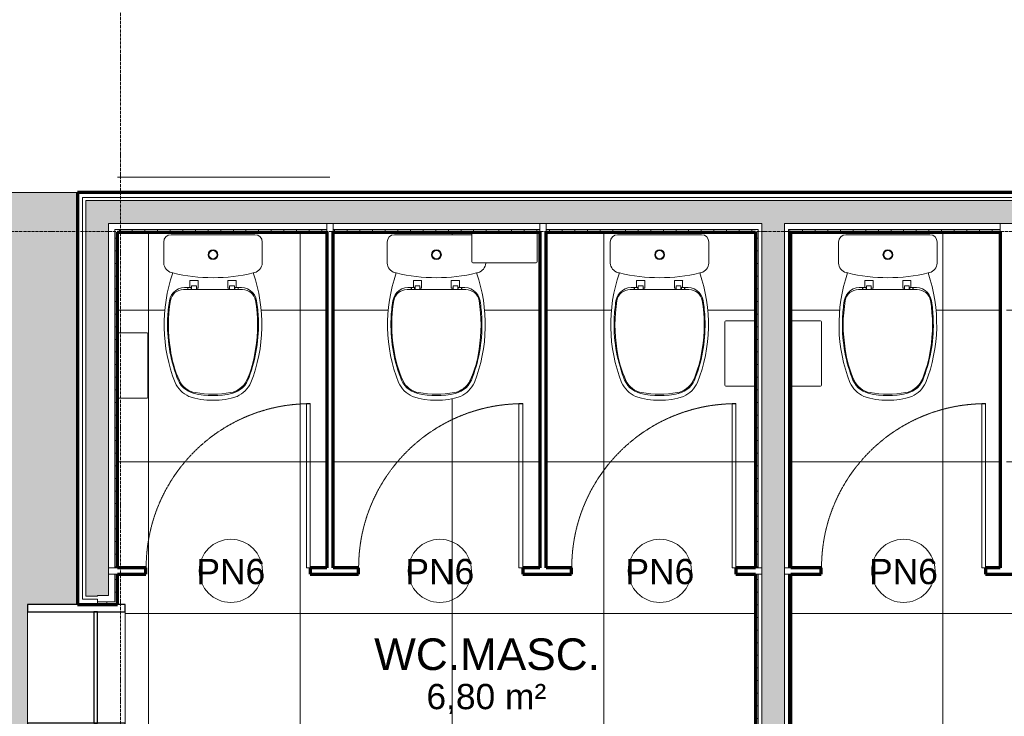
# Model space of a CAD drawing. Header units: millimetres. Extents: x -34717 to 7230, y -21919 to 4394.
# Tile 11 of 48: x -30295 to -26402, y -2591 to 165. Entities that reach past the tile are written whole.
import ezdxf

# ---------------------------------------------------------------- set-up
doc = ezdxf.new("R2010")
doc.units = ezdxf.units.MM
doc.linetypes.add('_Tracejado pequeno', pattern=[2.25, 1.5, -0.75])
doc.linetypes.add('_Traço - ponto', pattern=[16, 12, -2, 0, -2])
for name, color, linetype, lineweight in [('A-AREA-IDEN', 2, 'Continuous', 9), ('A-DETL', 90, 'Continuous', 18), ('A-DOOR', 31, 'Continuous', 18), ('A-DOOR-HDLN', 31, '_Tracejado pequeno', 18), ('A-DOOR-IDEN', 31, 'Continuous', 9), ('A-FLOR', 192, 'Continuous', 18), ('A-FLOR-PATT', 8, 'Continuous', 18), ('A-GLAZ', 151, 'Continuous', 18), ('A-WALL', 113, 'Continuous', 18), ('A-WALL-PATT', 111, 'Continuous', 70), ('P-SANR-FIXT', 6, 'Continuous', 18), ('Q-SPCQ', 91, 'Continuous', 18), ('S-GRID', 1, 'Continuous', 9)]:
    doc.layers.add(name, color=color, linetype=linetype, lineweight=lineweight)
doc.styles.add('Arial_2', font='arial.ttf', dxfattribs={"height": 125})
doc.styles.add('Arial_4', font='arial.ttf', dxfattribs={"height": 100})
pattern_1 = [(0, (0, 0), (0, 50), []), (90, (0, 0), (-50, 3e-15), [])]

# ---------------------------------------------------------------- blocks, each defined once
blk = doc.blocks.new('Deca_Bacia Sanitaria Monte Carlo_P_808_Caixa Acoplada - P_808_Creme CR37_Acionamento Simples 6lpf-2935168-PLANTA TÉRREO - LAYOUT')
at = {"layer": 'P-SANR-FIXT'}
for p, q in [((-29696.3, -686), (-29364.5, -686)), ((-29725.4, -798.4), (-29725.4, -715.1)), ((-29335.4, -715.1), (-29335.4, -798.4))]:
    blk.add_line(p, q, dxfattribs=at)
for radius in [19.4, 16.4]:
    blk.add_circle((-29530.4, -765.2), radius, dxfattribs=at)
for centre, radius, start, end in [((-29696.3, -715.1), 29.1, 90, 180), ((-29364.5, -715.1), 29.1, 0, 90), ((-29683.3, -795.3), 42.2, 184.1957, 253.8043), ((-29377.6, -795.3), 42.2, 286.1957, 355.8043), ((-29094.2, -1042), 629.4, 161.0173, 201.3319), ((-29530.4, -171), 685, 256.0905, 256.5867), ((-29530.4, -171), 685, 256.5867, 283.4133), ((-29966.7, -1042), 629.4, 338.6681, 18.9827), ((-29530.4, -171), 685, 283.4133, 283.9095), ((-29574.2, -1219.7), 118, 205.7488, 244.2512), ((-29486.7, -1219.7), 118, 295.7488, 334.2512), ((-29530.4, -1032.7), 308.3, 252.0547, 287.9453)]:
    blk.add_arc(centre, radius, start, end, dxfattribs=at)
blk = doc.blocks.new('Deca_Shared_Assento_P_808 - AP_80_Creme CR37-2932976-PLANTA TÉRREO - LAYOUT')
at = {"layer": 'P-SANR-FIXT'}
for p, q in [((-29630.3, -895.1), (-29621.7, -895.1)), ((-29621.7, -895.1), (-29621.7, -867.9)), ((-29621.7, -895.1), (-29617.9, -895.1)), ((-29620.7, -866.6), (-29590.1, -866.6)), ((-29614.9, -898.6), (-29614.9, -889.5)), ((-29613.9, -888), (-29597, -888)), ((-29595.9, -898), (-29595.9, -889)), ((-29589.1, -867.6), (-29589.1, -897)), ((-29471.7, -897), (-29471.7, -867.6)), ((-29470.7, -866.6), (-29440.1, -866.6)), ((-29464.9, -898), (-29464.9, -889)), ((-29446.9, -888), (-29463.9, -888)), ((-29445.9, -898.6), (-29445.9, -889.5)), ((-29439.2, -895.1), (-29443, -895.1)), ((-29439.2, -867.9), (-29439.2, -895.1)), ((-29439.2, -895.1), (-29430.5, -895.1)), ((-29646.7, -902.9), (-29595.9, -902.9)), ((-29630.3, -902.9), (-29630.3, -896.1)), ((-29629.3, -902.9), (-29629.3, -896.1)), ((-29616.8, -896.1), (-29616.8, -902.9)), ((-29616, -900.2), (-29614.9, -898.6)), ((-29616, -902.9), (-29616, -900.2)), ((-29590.1, -898), (-29595.9, -898)), ((-29595.9, -898), (-29595.9, -902.9)), ((-29595.9, -902.9), (-29530.4, -902.9)), ((-29530.4, -902.9), (-29464.9, -902.9)), ((-29464.9, -898), (-29470.7, -898)), ((-29464.9, -902.9), (-29464.9, -898)), ((-29414.2, -902.9), (-29464.9, -902.9)), ((-29444.8, -900.2), (-29445.9, -898.6)), ((-29414.2, -902.9), (-29444.9, -902.9)), ((-29444.8, -902.9), (-29444.8, -900.2)), ((-29444, -896.1), (-29444, -902.9)), ((-29431.5, -902.9), (-29431.5, -896.1)), ((-29430.5, -902.9), (-29430.5, -896.1))]:
    blk.add_line(p, q, dxfattribs=at)
for centre, radius, start, end in [((-29640.2, -957.8), 63.4, 81.1026, 170.8974), ((-29631.3, -896.1), 1, 0, 90), ((-29628.3, -896.1), 1, 90, 180), ((-29620.7, -867.6), 1, 90, 200.7679), ((-29617.9, -896.1), 1.05, 0, 90), ((-29613.9, -889), 1.01, 90, 180), ((-29597, -889.1), 1.05, 3.2701, 90), ((-29590.1, -867.6), 1, 0, 90), ((-29470.7, -867.6), 1, 90, 180), ((-29463.9, -889.1), 1.05, 90, 176.7299), ((-29446.9, -889), 1.01, 360, 90), ((-29443, -896.1), 1.05, 90, 180), ((-29440.1, -867.6), 1, 339.2321, 90), ((-29432.5, -896.1), 1, 0, 90), ((-29420.7, -957.8), 63.4, 9.1026, 98.8974), ((-29429.5, -896.1), 1, 90, 180), ((-29646.7, -955.9), 53, 90, 169.7108), ((-29590.1, -897), 1, 270, 0), ((-29470.7, -897), 1, 180, 270), ((-29414.2, -955.9), 53, 10.2892, 90), ((-29113, -1042.2), 597.3, 170.8974, 177.6238), ((-29135.6, -1042.7), 571.4, 170.3036, 189.6964), ((-29925.3, -1042.7), 571.4, 350.3036, 9.6964), ((-29947.9, -1042.2), 597.3, 2.3762, 9.1026), ((-29113, -1042.2), 597.3, 177.6238, 200.3762), ((-29947.9, -1042.2), 597.3, 339.6238, 2.3762), ((-29270, -1083.2), 432.5, 187.4021, 204.5979), ((-29790.9, -1083.2), 432.5, 335.3076, 352.5979), ((-29584.3, -1223.6), 92.5, 196.6783, 257.3217), ((-29587.8, -1228.7), 83, 204.5979, 261.4021), ((-29473.1, -1228.7), 83, 278.5979, 335.4021), ((-29475.6, -1225.2), 86.8, 279.8946, 333.566), ((-29476.6, -1223.6), 92.5, 282.6783, 343.3217), ((-29530.4, -983.9), 338.3, 257.3217, 282.6783), ((-29530.5, -910.9), 405.9, 260.1054, 279.8946)]:
    blk.add_arc(centre, radius, start, end, dxfattribs=at)
blk = doc.blocks.new('Deca_Bacia Sanitaria Monte Carlo_P_808_Caixa Acoplada - P_808_Creme CR37_Acionamento Simples 6lpf-V8-PLANTA TÉRREO - LAYOUT')
at = {"layer": 'P-SANR-FIXT'}
for p, q in [((-28812.9, -686), (-28507.7, -686)), ((-28842.1, -798.4), (-28842.1, -715.1)), ((-28452.1, -796.6), (-28452.1, -798.4))]:
    blk.add_line(p, q, dxfattribs=at)
for radius in [19.4, 16.4]:
    blk.add_circle((-28647.1, -765.2), radius, dxfattribs=at)
for centre, radius, start, end in [((-28812.9, -715.1), 29.1, 90, 180), ((-28799.9, -795.3), 42.2, 184.1957, 253.8043), ((-28494.2, -795.3), 42.2, 286.1957, 355.8043), ((-28210.8, -1042), 629.4, 161.0173, 201.3319), ((-28647.1, -171), 685, 256.0905, 256.5867), ((-28647.1, -171), 685, 256.5867, 283.4133), ((-29083.3, -1042), 629.4, 338.6681, 18.9827), ((-28647.1, -171), 685, 283.4133, 283.9095), ((-28690.8, -1219.7), 118, 205.7488, 244.2512), ((-28603.3, -1219.7), 118, 295.7488, 334.2512), ((-28647.1, -1032.7), 308.3, 252.0547, 287.9453)]:
    blk.add_arc(centre, radius, start, end, dxfattribs=at)
blk = doc.blocks.new('Porta Sanitário e_1_5cm - PN6 - 0_65 x 2_15 m-3987291-PLANTA TÉRREO - LAYOUT')
at = {"layer": 'A-DOOR'}
for p, q in [((560, 12.5), (560, 662.5)), ((560, 662.5), (575, 662.5)), ((575, 662.5), (575, 12.5)), ((575, 12.5), (560, 12.5))]:
    blk.add_line(p, q, dxfattribs=at)
at = {"layer": 'A-DOOR-HDLN'}
blk.add_arc((575, 12.5), 648.8, 90, 180, dxfattribs=at)
blk = doc.blocks.new('Janela branca translucida - JN2 - Janela branca translucida-4332272-PLANTA TÉRREO - LAYOUT')
at = {"layer": 'A-GLAZ', "lineweight": 25}
for p, q in [((-250, 276.35), (-250, 78.75)), ((-220, 276.35), (-250, 276.35)), ((-220, -108.75), (-220, 276.35)), ((250, 276.35), (220, 276.35)), ((220, 276.35), (220, -108.75)), ((250, 78.75), (250, 276.35)), ((-220, 15), (-220, 0)), ((220, 15), (-220, 15)), ((-220, 0), (220, 0)), ((220, 0), (220, 15)), ((-250, -78.75), (-250, -108.75)), ((-250, -108.75), (-220, -108.75)), ((220, -108.75), (250, -108.75)), ((250, -108.75), (250, -78.75))]:
    blk.add_line(p, q, dxfattribs=at)
at = {"layer": 'A-GLAZ'}
for p, q in [((-220, 276.35), (220, 276.35)), ((-220, 0), (220, 0)), ((220, -108.75), (-220, -108.75))]:
    blk.add_line(p, q, dxfattribs=at)
blk = doc.blocks.new('Toilet_Tissue_Dispenser-Bradley_Corp-5424 - 5424-3618151-PLANTA TÉRREO - LAYOUT')
at = {"layer": 'Q-SPCQ'}
for p, q in [((-28507.7, -793), (-28507.7, -676)), ((-28248.9, -676), (-28248.9, -793)), ((-28253.1, -796.6), (-28503.5, -796.6))]:
    blk.add_line(p, q, dxfattribs=at)
for centre, start, end in [((-28503.4, -792.3), 189.0191, 268.9809), ((-28253.2, -792.3), 271.0191, 350.9809)]:
    blk.add_arc(centre, 4.35, start, end, dxfattribs=at)
blk = doc.blocks.new('TAG-Porta - Ref_ Porta-2416850-PLANTA TÉRREO - LAYOUT')
at = {"layer": 'A-DOOR-IDEN'}
blk.add_circle((0, 0), 2.5, dxfattribs=at)

msp = doc.modelspace()

# ---------------------------------------------------------------- hatches: boundary and pattern name
at = {"layer": 'A-FLOR-PATT'}
msp.add_hatch(color=256, dxfattribs=at).paths.add_polyline_path([(-30170.357, -9498.492), (-30065.802, -9498.492), (-30065.802, -4935.992), (-30263.402, -4935.992), (-30263.402, -4435.992), (-30065.802, -4435.992), (-30065.802, -2648.292), (-30263.402, -2648.292), (-30263.402, -2148.292), (-30065.802, -2148.292), (-30065.802, -518.492), (-31775.802, -518.492), (-31775.802, -9498.492), (-30291.115, -9498.492)], flags=0)
h = msp.add_hatch(dxfattribs=at)
h.set_pattern_fill('FP_71', color=256, style=0, pattern_type=2)
h.set_pattern_definition([(270, (-27385.8, -3384.74), (600, 4e-14), []), (0, (-27385.8, -3384.74), (0, 600), [])])
h.paths.add_polyline_path([(-27869.158, -3513.492), (-27440.802, -3513.492), (-27440.394, -3353.492), (-27385.802, -3353.492), (-27385.802, -2028.292), (-27463.302, -2028.292), (-27463.302, -2003.292), (-27385.802, -2003.292), (-27385.802, -1285.379), (-27503.756, -1285.106), (-27506.452, -1281.159), (-27506.452, -1030.824), (-27504.639, -1027.367), (-27502.783, -1026.604), (-27385.802, -1026.604), (-27385.802, -675.992), (-28213.302, -675.992), (-28213.302, -2003.292), (-28113.302, -2003.292), (-28113.302, -2028.292), (-28305.802, -2028.292), (-28305.802, -2003.292), (-28238.302, -2003.292), (-28238.302, -675.992), (-28248.915, -675.992), (-28249.187, -793.945), (-28253.135, -796.642), (-28452.052, -796.642), (-28452.052, -798.435), (-28454.033, -808.48), (-28458.372, -817.752), (-28465.328, -826.096), (-28472.983, -831.88), (-28485.276, -836.613), (-28488.16, -837.307), (-28465.328, -922.809), (-28454.714, -1010.668), (-28456.528, -1099.147), (-28470.734, -1186.498), (-28497.052, -1270.992), (-28512.104, -1294.326), (-28529.733, -1311.955), (-28552.052, -1325.992), (-28598.964, -1337.219), (-28647.052, -1340.992), (-28696.628, -1336.863), (-28742.052, -1325.992), (-28764.372, -1311.955), (-28783.015, -1293.311), (-28797.052, -1270.992), (-28823.37, -1186.498), (-28837.576, -1099.147), (-28839.39, -1010.668), (-28828.776, -922.809), (-28805.944, -837.307), (-28812.948, -835.376), (-28821.122, -831.88), (-28829.289, -825.708), (-28835.732, -817.752), (-28840.071, -808.48), (-28842.052, -798.435), (-28842.052, -715.096), (-28841.06, -707.563), (-28838.153, -700.544), (-28833.528, -694.516), (-28827.5, -689.891), (-28820.481, -686.983), (-28812.948, -685.992), (-28507.69, -685.992), (-28507.69, -675.992), (-29055.802, -675.992), (-29055.802, -2003.292), (-28955.802, -2003.292), (-28955.802, -2028.292), (-29145.802, -2028.292), (-29145.802, -2003.292), (-29080.802, -2003.292), (-29080.802, -675.992), (-29908.302, -675.992), (-29908.302, -1073.904), (-29790.348, -1074.177), (-29787.652, -1078.124), (-29787.652, -1328.459), (-29789.465, -1331.916), (-29791.321, -1332.679), (-29908.302, -1332.679), (-29908.302, -2003.292), (-29795.802, -2003.292), (-29795.802, -2028.292), (-29908.302, -2028.292), (-29908.302, -2148.292), (-29878.302, -2148.292), (-29878.302, -2648.292), (-29908.302, -2648.292), (-29908.302, -2708.469), (-29806.702, -2708.469), (-29806.702, -2973.492), (-29384.909, -2973.492), (-29384.909, -2863.192), (-28934.909, -2863.192), (-28934.909, -2973.492), (-28411.517, -2973.492), (-28411.517, -3373.492), (-28275.802, -3373.492), (-28275.802, -3353.492), (-28220.802, -3353.492), (-28220.802, -3513.492), (-28133.221, -3513.492)], flags=0)
h.paths.add_polyline_path([(-27764.93, -1340.992), (-27814.505, -1336.863), (-27859.93, -1325.992), (-27882.249, -1311.955), (-27900.893, -1293.311), (-27914.93, -1270.992), (-27941.248, -1186.498), (-27955.454, -1099.147), (-27957.268, -1010.668), (-27946.654, -922.809), (-27923.822, -837.307), (-27930.826, -835.376), (-27938.999, -831.88), (-27947.167, -825.708), (-27953.61, -817.752), (-27957.949, -808.48), (-27959.93, -798.435), (-27959.93, -715.096), (-27958.938, -707.563), (-27956.031, -700.544), (-27951.406, -694.516), (-27945.378, -689.891), (-27938.359, -686.983), (-27930.826, -685.992), (-27599.034, -685.992), (-27591.502, -686.983), (-27583.206, -690.87), (-27578.454, -694.516), (-27573.829, -700.544), (-27570.922, -707.563), (-27569.93, -715.096), (-27569.93, -798.435), (-27571.911, -808.48), (-27576.25, -817.752), (-27583.206, -826.096), (-27590.861, -831.88), (-27603.154, -836.613), (-27606.038, -837.307), (-27583.206, -922.809), (-27572.592, -1010.668), (-27574.406, -1099.147), (-27588.612, -1186.498), (-27614.93, -1270.992), (-27629.982, -1294.326), (-27647.611, -1311.955), (-27669.93, -1325.992), (-27716.842, -1337.219), (-27758.28, -1340.47)], flags=0)
h.paths.add_polyline_path([(-29530.435, -1340.992), (-29580.011, -1336.863), (-29625.435, -1325.992), (-29647.755, -1311.955), (-29666.399, -1293.311), (-29680.435, -1270.992), (-29706.753, -1186.498), (-29720.959, -1099.147), (-29722.774, -1010.668), (-29712.16, -922.809), (-29689.328, -837.307), (-29696.331, -835.376), (-29704.505, -831.88), (-29712.673, -825.708), (-29719.115, -817.752), (-29723.455, -808.48), (-29725.435, -798.435), (-29725.435, -715.096), (-29724.444, -707.563), (-29721.536, -700.544), (-29716.911, -694.516), (-29710.883, -689.891), (-29703.864, -686.983), (-29696.331, -685.992), (-29364.54, -685.992), (-29357.007, -686.983), (-29348.711, -690.87), (-29343.96, -694.516), (-29339.335, -700.544), (-29336.427, -707.563), (-29335.435, -715.096), (-29335.435, -798.435), (-29337.416, -808.48), (-29341.756, -817.752), (-29348.711, -826.096), (-29356.366, -831.88), (-29368.66, -836.613), (-29371.543, -837.307), (-29348.711, -922.809), (-29338.097, -1010.668), (-29339.911, -1099.147), (-29354.118, -1186.498), (-29380.435, -1270.992), (-29395.487, -1294.326), (-29413.116, -1311.955), (-29435.435, -1325.992), (-29482.347, -1337.219), (-29523.786, -1340.47)], flags=0)
h = msp.add_hatch(dxfattribs=at)
h.set_pattern_fill('FP_64', color=256, style=0, pattern_type=2)
h.set_pattern_definition([(270, (-27845.8, -3384.74), (600, 4e-14), []), (0, (-27845.8, -3384.74), (0, 600), [])])
h.paths.add_polyline_path([(-26410.802, -3513.492), (-26410.802, -3353.492), (-26355.802, -3353.492), (-26355.802, -3373.492), (-26220.088, -3373.492), (-26220.088, -2973.492), (-25693.659, -2973.492), (-25693.659, -2863.192), (-25243.659, -2863.192), (-25243.659, -2973.492), (-24824.902, -2973.492), (-24824.902, -2694.092), (-24723.302, -2694.092), (-24723.302, -2648.292), (-24753.302, -2648.292), (-24753.302, -2148.292), (-24723.302, -2148.292), (-24723.302, -2028.292), (-24767.502, -2028.292), (-24767.502, -2003.292), (-24723.302, -2003.292), (-24723.302, -1305.379), (-24841.256, -1305.106), (-24843.952, -1301.159), (-24843.952, -1050.824), (-24842.139, -1047.367), (-24840.283, -1046.604), (-24723.302, -1046.604), (-24723.302, -675.992), (-25543.615, -675.992), (-25543.615, -2003.292), (-25417.502, -2003.292), (-25417.502, -2028.292), (-25615.802, -2028.292), (-25615.802, -2003.292), (-25568.615, -2003.292), (-25568.615, -675.992), (-26393.302, -675.992), (-26393.302, -2003.292), (-26265.802, -2003.292), (-26265.802, -2028.292), (-26475.802, -2028.292), (-26475.802, -2003.292), (-26418.302, -2003.292), (-26418.302, -675.992), (-27245.802, -675.992), (-27245.802, -1026.604), (-27127.848, -1026.877), (-27125.152, -1030.824), (-27125.152, -1281.159), (-27126.965, -1284.616), (-27128.821, -1285.379), (-27245.802, -1285.379), (-27245.616, -2003.292), (-27125.802, -2003.292), (-27125.802, -2028.292), (-27245.802, -2028.292), (-27245.802, -3353.492), (-27190.802, -3353.492), (-27190.802, -3513.492), (-26554.188, -3513.492)], flags=0)
h.paths.add_polyline_path([(-25984.552, -1340.992), (-26034.128, -1336.863), (-26079.552, -1325.992), (-26101.872, -1311.955), (-26120.515, -1293.311), (-26134.552, -1270.992), (-26160.87, -1186.498), (-26175.076, -1099.147), (-26176.89, -1010.668), (-26166.276, -922.809), (-26143.444, -837.307), (-26150.448, -835.376), (-26158.622, -831.88), (-26166.789, -825.708), (-26173.232, -817.752), (-26177.571, -808.48), (-26179.552, -798.435), (-26179.552, -715.096), (-26178.56, -707.563), (-26175.653, -700.544), (-26171.028, -694.516), (-26165, -689.891), (-26157.981, -686.983), (-26150.448, -685.992), (-25818.656, -685.992), (-25811.124, -686.983), (-25802.828, -690.87), (-25798.077, -694.516), (-25793.451, -700.544), (-25790.544, -707.563), (-25789.552, -715.096), (-25789.552, -798.435), (-25791.533, -808.48), (-25795.872, -817.752), (-25802.828, -826.096), (-25810.483, -831.88), (-25822.776, -836.613), (-25825.66, -837.307), (-25802.828, -922.809), (-25792.214, -1010.668), (-25794.028, -1099.147), (-25808.234, -1186.498), (-25834.552, -1270.992), (-25849.604, -1294.326), (-25867.233, -1311.955), (-25889.552, -1325.992), (-25936.464, -1337.219), (-25977.902, -1340.47)], flags=0)
h.paths.add_polyline_path([(-25106.654, -1340.992), (-25156.23, -1336.863), (-25201.654, -1325.992), (-25223.974, -1311.955), (-25242.617, -1293.311), (-25256.654, -1270.992), (-25282.972, -1186.498), (-25297.178, -1099.147), (-25298.992, -1010.668), (-25288.378, -922.809), (-25265.546, -837.307), (-25272.55, -835.376), (-25280.724, -831.88), (-25288.891, -825.708), (-25295.334, -817.752), (-25299.673, -808.48), (-25301.654, -798.435), (-25301.654, -715.096), (-25300.662, -707.563), (-25297.755, -700.544), (-25293.13, -694.516), (-25287.102, -689.891), (-25280.083, -686.983), (-25272.55, -685.992), (-24940.758, -685.992), (-24933.226, -686.983), (-24924.93, -690.87), (-24920.179, -694.516), (-24915.553, -700.544), (-24912.646, -707.563), (-24911.654, -715.096), (-24911.654, -798.435), (-24913.635, -808.48), (-24917.974, -817.752), (-24924.93, -826.096), (-24932.585, -831.88), (-24944.878, -836.613), (-24947.762, -837.307), (-24924.93, -922.809), (-24914.316, -1010.668), (-24916.13, -1099.147), (-24930.337, -1186.498), (-24956.654, -1270.992), (-24971.706, -1294.326), (-24989.345, -1311.962), (-25011.654, -1325.992), (-25058.566, -1337.219), (-25100.005, -1340.47)], flags=0)
h.paths.add_polyline_path([(-26862.45, -1340.992), (-26912.025, -1336.863), (-26957.45, -1325.992), (-26979.769, -1311.955), (-26998.413, -1293.311), (-27012.45, -1270.992), (-27038.768, -1186.498), (-27052.974, -1099.147), (-27054.788, -1010.668), (-27044.174, -922.809), (-27021.342, -837.307), (-27028.346, -835.376), (-27036.52, -831.88), (-27044.687, -825.708), (-27051.13, -817.752), (-27055.469, -808.48), (-27057.45, -798.435), (-27057.45, -715.096), (-27056.458, -707.563), (-27053.551, -700.544), (-27048.926, -694.516), (-27042.898, -689.891), (-27035.879, -686.983), (-27028.346, -685.992), (-26696.554, -685.992), (-26689.022, -686.983), (-26680.726, -690.87), (-26675.974, -694.516), (-26671.349, -700.544), (-26668.442, -707.563), (-26667.45, -715.096), (-26667.45, -798.435), (-26669.431, -808.48), (-26673.77, -817.752), (-26680.726, -826.096), (-26688.381, -831.88), (-26700.674, -836.613), (-26703.558, -837.307), (-26680.726, -922.809), (-26670.112, -1010.668), (-26671.926, -1099.147), (-26686.132, -1186.498), (-26712.45, -1270.992), (-26727.502, -1294.326), (-26745.131, -1311.955), (-26767.45, -1325.992), (-26814.362, -1337.219), (-26855.8, -1340.47)], flags=0)
at = {"layer": 'A-WALL-PATT'}
for points in [[(-24746.103, -640.992), (-24598.302, -640.992), (-24598.302, -550.992), (-30033.302, -550.992), (-30033.302, -640.992), (-24910.475, -640.992)], [(-27271.081, -3398.492), (-27270.802, -3398.492), (-27270.802, -640.992), (-27360.802, -640.992), (-27360.802, -3398.492)]]:
    msp.add_hatch(color=256, dxfattribs=at).paths.add_polyline_path(points, flags=0)
h = msp.add_hatch(color=256, dxfattribs=at)
h.paths.add_polyline_path([(-29943.302, -5970.992), (-29943.302, -4970.992), (-29987.052, -4970.992), (-29987.165, -4968.492), (-30033.302, -4968.492), (-30033.302, -5970.992), (-29987.052, -5970.992)], flags=0)
h.paths.add_polyline_path([(-30019.915, -4403.492), (-29987.052, -4403.492), (-29987.052, -4400.992), (-29943.302, -4400.992), (-29943.302, -2683.292), (-29987.052, -2683.292), (-29987.205, -2680.792), (-30033.302, -2680.792), (-30033.302, -4403.492)], flags=0)
h.paths.add_polyline_path([(-30033.302, -2115.792), (-29987.052, -2115.792), (-29987.052, -2113.292), (-29943.302, -2113.292), (-29943.302, -640.992), (-30033.302, -640.992), (-30033.302, -2039.992)], flags=0)
at = {"layer": 'A-WALL-PATT', "lineweight": 18}
h = msp.add_hatch(dxfattribs=at)
h.set_pattern_fill('FP_23', color=256, style=0, pattern_type=2)
h.set_pattern_definition(pattern_1)
h.paths.add_polyline_path([(-29915.802, -5935.992), (-29908.302, -5935.992), (-29908.302, -4935.992), (-29987.052, -4935.992), (-29987.052, -4945.992), (-29918.302, -4945.992), (-29918.302, -5935.992)], flags=0)
h.paths.add_polyline_path([(-29987.052, -4435.992), (-29908.302, -4435.992), (-29908.302, -3503.492), (-29918.302, -3503.492), (-29918.302, -4425.992), (-29987.052, -4425.992)], flags=0)
h.paths.add_polyline_path([(-29908.302, -3383.492), (-29908.302, -2648.292), (-29987.052, -2648.292), (-29987.052, -2658.292), (-29918.302, -2658.292), (-29918.302, -3383.492), (-29915.802, -3383.492)], flags=0)
h.paths.add_polyline_path([(-29918.302, -2148.292), (-29908.302, -2148.292), (-29908.302, -2028.292), (-29918.302, -2028.292), (-29918.302, -2138.292), (-29987.052, -2138.292), (-29987.052, -2148.292), (-29919.211, -2148.292)], flags=0)
h.paths.add_polyline_path([(-29918.302, -2003.292), (-29908.302, -2003.292), (-29908.302, -675.992), (-29918.302, -675.992), (-29918.302, -1248.609)], flags=0)
h = msp.add_hatch(dxfattribs=at)
h.set_pattern_fill('FP_23', color=256, style=0, pattern_type=2)
h.set_pattern_definition(pattern_1)
h.paths.add_polyline_path([(-26418.302, -675.992), (-26418.302, -665.992), (-27255.802, -665.992), (-27255.802, -675.992), (-26554.188, -675.992)], flags=0)
h.paths.add_polyline_path([(-24723.302, -675.992), (-24713.302, -675.992), (-24713.302, -665.992), (-25543.615, -665.992), (-25543.615, -675.992), (-24910.475, -675.992)], flags=0)
h.paths.add_polyline_path([(-26393.302, -675.992), (-25568.615, -675.992), (-25568.615, -665.992), (-26393.302, -665.992)], flags=0)
h.paths.add_polyline_path([(-29908.302, -675.992), (-29080.802, -675.992), (-29080.802, -665.992), (-29918.302, -665.992), (-29918.302, -675.992), (-29915.802, -675.992)], flags=0)
h.paths.add_polyline_path([(-28248.915, -675.992), (-28238.302, -675.992), (-28238.302, -665.992), (-29055.802, -665.992), (-29055.802, -675.992), (-28503.469, -675.992)], flags=0)
h.paths.add_polyline_path([(-28213.302, -675.992), (-27375.802, -675.992), (-27375.915, -665.992), (-28213.302, -665.992)], flags=0)
h = msp.add_hatch(dxfattribs=at)
h.set_pattern_fill('FP_23', color=256, style=0, pattern_type=2)
h.set_pattern_definition(pattern_1)
h.paths.add_polyline_path([(-27385.802, -3373.492), (-27375.802, -3373.492), (-27375.802, -2028.292), (-27385.802, -2028.292), (-27385.802, -3227.067)], flags=0)
h.paths.add_polyline_path([(-27375.802, -2003.292), (-27375.802, -675.992), (-27385.802, -675.992), (-27385.802, -2003.292)], flags=0)
h = msp.add_hatch(dxfattribs=at)
h.set_pattern_fill('FP_23', color=256, style=0, pattern_type=2)
h.set_pattern_definition(pattern_1)
h.paths.add_polyline_path([(-27255.802, -3373.492), (-27245.802, -3373.492), (-27245.802, -2028.292), (-27255.802, -2028.292), (-27255.802, -3227.067)], flags=0)
h.paths.add_polyline_path([(-27245.802, -2003.292), (-27245.802, -675.992), (-27255.802, -675.992), (-27255.802, -2003.292)], flags=0)

# ---------------------------------------------------------------- linework, layer by layer
at = {"layer": 'A-DETL'}
msp.add_line((-29068.302, -458.492), (-29908.302, -458.492), dxfattribs=at)
at = {"layer": 'A-FLOR'}
msp.add_line((-30065.802, -518.492), (-34444.011, -518.492), dxfattribs=at)
at = {"layer": 'A-WALL', "lineweight": 70}
for p, q in [((-24565.802, -518.492), (-30065.802, -518.492)), ((-30065.802, -518.492), (-30065.802, -2148.292)), ((-29908.302, -675.992), (-29080.802, -675.992)), ((-29908.302, -2003.292), (-29908.302, -675.992)), ((-29080.802, -675.992), (-29080.802, -2003.292)), ((-29055.802, -675.992), (-28238.302, -675.992)), ((-29055.802, -2003.292), (-29055.802, -675.992)), ((-28238.302, -675.992), (-28238.302, -2003.292)), ((-28213.302, -675.992), (-27385.802, -675.992)), ((-28213.302, -2003.292), (-28213.302, -675.992)), ((-27385.802, -675.992), (-27385.802, -2003.292)), ((-27245.802, -675.992), (-26418.302, -675.992)), ((-27245.802, -2003.292), (-27245.802, -675.992)), ((-26418.302, -675.992), (-26418.302, -2003.292)), ((-29795.802, -2003.292), (-29908.302, -2003.292)), ((-29795.802, -2028.292), (-29795.802, -2003.292)), ((-29080.802, -2003.292), (-29145.802, -2003.292)), ((-29145.802, -2003.292), (-29145.802, -2028.292)), ((-28955.802, -2003.292), (-29055.802, -2003.292)), ((-28955.802, -2028.292), (-28955.802, -2003.292)), ((-28238.302, -2003.292), (-28305.802, -2003.292)), ((-28305.802, -2003.292), (-28305.802, -2028.292)), ((-28113.302, -2003.292), (-28213.302, -2003.292)), ((-28113.302, -2028.292), (-28113.302, -2003.292)), ((-27385.802, -2003.292), (-27463.302, -2003.292)), ((-27463.302, -2003.292), (-27463.302, -2028.292)), ((-27125.802, -2003.292), (-27245.802, -2003.292)), ((-27125.802, -2028.292), (-27125.802, -2003.292)), ((-26418.302, -2003.292), (-26475.802, -2003.292)), ((-26475.802, -2003.292), (-26475.802, -2028.292)), ((-29908.302, -2148.292), (-29908.302, -2028.292)), ((-29908.302, -2028.292), (-29795.802, -2028.292)), ((-29145.802, -2028.292), (-28955.802, -2028.292)), ((-28305.802, -2028.292), (-28113.302, -2028.292)), ((-27463.302, -2028.292), (-27385.802, -2028.292)), ((-27385.802, -2028.292), (-27385.802, -3373.492)), ((-27245.802, -3373.492), (-27245.802, -2028.292)), ((-27245.802, -2028.292), (-27125.802, -2028.292)), ((-26475.802, -2028.292), (-26265.802, -2028.292)), ((-30065.802, -2148.292), (-29908.302, -2148.292))]:
    msp.add_line(p, q, dxfattribs=at)
at = {"layer": 'A-WALL'}
for p, q in [((-24585.802, -538.492), (-30045.802, -538.492)), ((-30045.802, -538.492), (-30045.802, -2128.292)), ((-24598.302, -550.992), (-30033.302, -550.992)), ((-30033.302, -550.992), (-30033.302, -2115.792)), ((-27360.802, -640.992), (-29943.302, -640.992)), ((-29943.302, -2113.292), (-29943.302, -640.992)), ((-29080.802, -640.992), (-29080.802, -675.992)), ((-29055.802, -640.992), (-29055.802, -675.992)), ((-28238.302, -640.992), (-28238.302, -675.992)), ((-28213.302, -640.992), (-28213.302, -675.992)), ((-27360.802, -640.992), (-27360.802, -3398.492)), ((-24688.302, -640.992), (-27270.802, -640.992)), ((-27270.802, -3398.492), (-27270.802, -640.992)), ((-26418.302, -640.992), (-26418.302, -675.992)), ((-29080.802, -665.992), (-29918.302, -665.992)), ((-29918.302, -2003.292), (-29918.302, -665.992)), ((-28238.302, -665.992), (-29055.802, -665.992)), ((-27375.802, -665.992), (-28213.302, -665.992)), ((-27375.802, -2003.292), (-27375.802, -665.992)), ((-26418.302, -665.992), (-27255.802, -665.992)), ((-27255.802, -2003.292), (-27255.802, -665.992)), ((-29943.302, -2003.292), (-29908.302, -2003.292)), ((-27360.802, -2003.292), (-27385.802, -2003.292)), ((-27360.802, -2003.292), (-27360.802, -2028.292)), ((-27245.802, -2003.292), (-27270.802, -2003.292)), ((-29943.302, -2028.292), (-29908.302, -2028.292)), ((-29918.302, -2138.292), (-29918.302, -2028.292)), ((-27360.802, -2028.292), (-27385.802, -2028.292)), ((-27375.802, -3383.492), (-27375.802, -2028.292)), ((-27245.802, -2028.292), (-27270.802, -2028.292)), ((-27255.802, -3383.492), (-27255.802, -2028.292)), ((-30045.802, -2128.292), (-29987.052, -2128.292)), ((-30033.302, -2115.792), (-29987.052, -2115.792)), ((-29987.052, -2113.292), (-29943.302, -2113.292)), ((-29987.052, -2113.292), (-29987.052, -2115.792)), ((-29987.052, -2128.292), (-29987.052, -2148.292)), ((-29987.052, -2138.292), (-29918.302, -2138.292))]:
    msp.add_line(p, q, dxfattribs=at)
at = {"layer": 'S-GRID', "linetype": '_Traço - ponto'}
for p, q in [((-29896.115, 3893.814), (-29896.115, -21426.217)), ((6504.181, -673.492), (-33608.19, -673.492))]:
    msp.add_line(p, q, dxfattribs=at)

# ---------------------------------------------------------------- block references
at = {"layer": 'A-DOOR'}
for p in [(-29720.802, -2015.792), (-28880.802, -2015.792), (-28038.302, -2015.792), (-27050.802, -2015.792)]:
    msp.add_blockref('Porta Sanitário e_1_5cm - PN6 - 0_65 x 2_15 m-3987291-PLANTA TÉRREO - LAYOUT', p, dxfattribs=at)
at = {"layer": 'A-DOOR-IDEN', "xscale": 49.99999999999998, "yscale": 49.99999999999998, "zscale": 49.99999999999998}
for p in [(-29460.027, -2015.792), (-28633.752, -2015.792), (-27763.802, -2015.792), (-26800.802, -2015.792)]:
    msp.add_blockref('TAG-Porta - Ref_ Porta-2416850-PLANTA TÉRREO - LAYOUT', p, dxfattribs=at)
at = {"layer": 'A-GLAZ', "rotation": 89.99999999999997}
msp.add_blockref('Janela branca translucida - JN2 - Janela branca translucida-4332272-PLANTA TÉRREO - LAYOUT', (-29987.052, -2398.292), dxfattribs=at)
at = {"layer": 'P-SANR-FIXT'}
for name, p in [('Deca_Bacia Sanitaria Monte Carlo_P_808_Caixa Acoplada - P_808_Creme CR37_Acionamento Simples 6lpf-2935168-PLANTA TÉRREO - LAYOUT', (0, 0)), ('Deca_Bacia Sanitaria Monte Carlo_P_808_Caixa Acoplada - P_808_Creme CR37_Acionamento Simples 6lpf-V8-PLANTA TÉRREO - LAYOUT', (0, 0)), ('Deca_Bacia Sanitaria Monte Carlo_P_808_Caixa Acoplada - P_808_Creme CR37_Acionamento Simples 6lpf-2935168-PLANTA TÉRREO - LAYOUT', (1765.505, 0)), ('Deca_Bacia Sanitaria Monte Carlo_P_808_Caixa Acoplada - P_808_Creme CR37_Acionamento Simples 6lpf-2935168-PLANTA TÉRREO - LAYOUT', (2667.985, 0)), ('Deca_Shared_Assento_P_808 - AP_80_Creme CR37-2932976-PLANTA TÉRREO - LAYOUT', (0, 0)), ('Deca_Shared_Assento_P_808 - AP_80_Creme CR37-2932976-PLANTA TÉRREO - LAYOUT', (883.383, 0)), ('Deca_Shared_Assento_P_808 - AP_80_Creme CR37-2932976-PLANTA TÉRREO - LAYOUT', (1765.505, 0)), ('Deca_Shared_Assento_P_808 - AP_80_Creme CR37-2932976-PLANTA TÉRREO - LAYOUT', (2667.985, 0))]:
    msp.add_blockref(name, p, dxfattribs=at)
at = {"layer": 'Q-SPCQ'}
msp.add_blockref('Toilet_Tissue_Dispenser-Bradley_Corp-5424 - 5424-3618151-PLANTA TÉRREO - LAYOUT', (0, 0), dxfattribs=at)
for p, rotation in [((-26709.81, -29534.294), 270), ((-27921.794, 27222.31), 90.00000000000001), ((-30584.294, 27175.01), 90.00000000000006)]:
    msp.add_blockref('Toilet_Tissue_Dispenser-Bradley_Corp-5424 - 5424-3618151-PLANTA TÉRREO - LAYOUT', p, dxfattribs=dict(at, rotation=rotation))

# ---------------------------------------------------------------- texts
at = {"layer": 'A-AREA-IDEN', "attachment_point": 1}
for s, insert, char_height, width, style in [('WC.MASC.', (-28893.335, -2283.038), 125, 1086.28656, 'Arial_2'), ('6,80 m²', (-28686.585, -2463.086), 100, 585.23187, 'Arial_4')]:
    msp.add_mtext(s, dxfattribs=dict(at, insert=insert, char_height=char_height, width=width, style=style))
at = {"layer": 'A-DOOR-IDEN', "char_height": 100, "width": 336.70875, "attachment_point": 1, "style": 'Arial_4'}
for insert in [(-29595.751, -1968.446), (-28769.476, -1968.446), (-27899.526, -1968.446), (-26936.526, -1968.446)]:
    msp.add_mtext('PN6', dxfattribs=dict(at, insert=insert))

doc.saveas('drawing.dxf')
